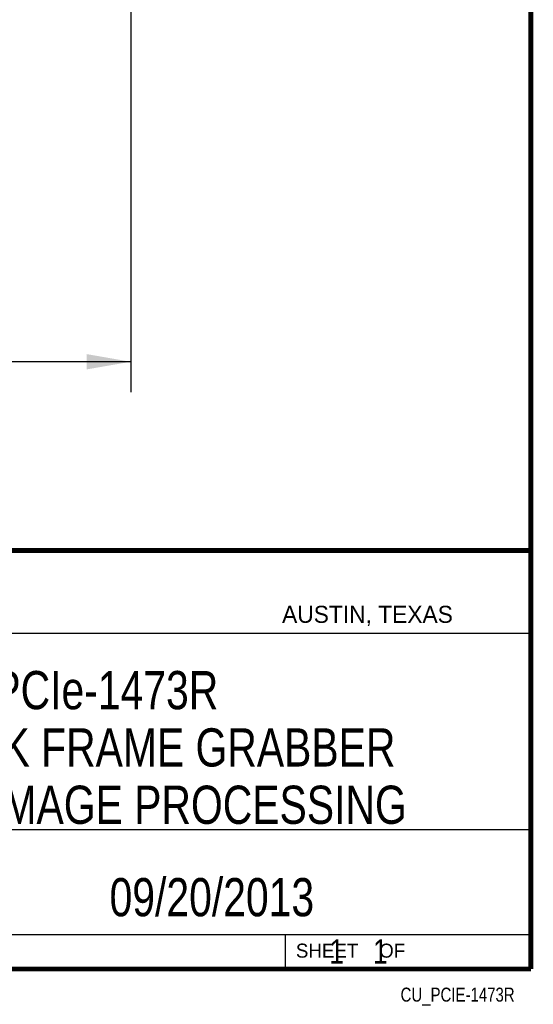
# Model space of a CAD drawing. Header units: inches. Extents: x 0.2 to 16.8, y 0.1 to 10.8.
# Tile 15 of 16: x 14.7 to 16.8, y 0.1 to 4.1. Entities that reach past the tile are written whole.
import ezdxf

# ---------------------------------------------------------------- set-up
doc = ezdxf.new("R2010")
doc.units = ezdxf.units.IN
doc.header["$LTSCALE"] = 0.935
doc.header["$MEASUREMENT"] = 0
doc.layers.get('0').update_dxf_attribs({"linetype": 'CONTINUOUS'})
for name, color, linetype in [('DETAIL', 7, 'CONTINUOUS'), ('DIMENSIONS', 7, 'CONTINUOUS'), ('NOTE', 7, 'CONTINUOUS')]:
    doc.layers.add(name, color=color, linetype=linetype)
doc.styles.get("Standard").update_dxf_attribs({"font": 'txt', "width": 0.8})
doc.styles.add('TEXTSTYLE_2', font='txt')
doc.dimstyles.new('DIMSTYLE_1', dxfattribs={"dimtxt": 0.125, "dimasz": 0.18, "dimexe": 0.18, "dimexo": 0.0625, "dimgap": 0.09, "dimtad": 0, "dimtih": 1, "dimtoh": 1, "dimdec": 3, "dimzin": 4, "dimdsep": 46, "dimtxsty": 'STANDARD', "dimblk": '_FILLED', "dimblk1": '_FILLED', "dimblk2": '_FILLED', "dimcen": 0.09, "dimadec": 0, "dimazin": 0, "dimtp": 0.005, "dimtm": 0.005, "dimtfac": 1, "dimtdec": 3, "dimtofl": 0, "dimtmove": 0, "dimatfit": 3, "dimldrblk": '_FILLED', "dimfxl": 1, "dimtolj": 1, "dimtzin": 4, "dimarcsym": 0})

# ---------------------------------------------------------------- blocks, each defined once
blk = doc.blocks.new('_FILLED')
at = {"color": 0, "linetype": 'BYBLOCK'}
blk.add_solid([(0, 0), (-1, 0.174), (-1, -0.174)], dxfattribs=at)
blk = doc.blocks.new('*D1')
at = {"layer": 'DIMENSIONS', "color": 2, "linetype": 'CONTINUOUS'}
for p, q in [((15.1136, 4.6818), (15.1136, 2.6173)), ((8.1586, 3.9778), (8.1586, 2.6173)), ((8.1586, 2.7423), (10.8611, 2.7423)), ((15.1136, 2.7423), (12.4111, 2.7423))]:
    blk.add_line(p, q, dxfattribs=at)
at = {"layer": 'DIMENSIONS', "color": 2, "linetype": 'CONTINUOUS', "xscale": 0.18, "yscale": 0.18, "zscale": 0.18, "rotation": 180}
blk.add_blockref('_FILLED', (8.1586, 2.7423), dxfattribs=at)
at = {"layer": 'DIMENSIONS', "color": 2, "linetype": 'CONTINUOUS', "xscale": 0.18, "yscale": 0.18, "zscale": 0.18}
blk.add_blockref('_FILLED', (15.1136, 2.7423), dxfattribs=at)
at = {"layer": 'DIMENSIONS', "color": 2, "linetype": 'CONTINUOUS', "insert": (11.6361, 2.8048), "char_height": 0.125, "width": 1.425, "attachment_point": 2, "line_spacing_factor": 0.9}
blk.add_mtext('6.955{\\Ftxt.shx;\\W1.000000;\\H0.125000; }[176.66]', dxfattribs=at)

msp = doc.modelspace()

# ---------------------------------------------------------------- linework, layer by layer
at = {"color": 2, "linetype": 'CONTINUOUS'}
for p, q in [((13.0652, 1.9695), (16.745, 1.9695)), ((16.745, 1.9695), (16.745, 0.2605)), ((13.0653, 1.6329), (16.75, 1.6329)), ((13.0652, 0.8295), (16.745, 0.8295)), ((13.0652, 0.4005), (16.745, 0.4005)), ((15.745, 0.4005), (15.745, 0.2605)), ((13.0652, 0.2605), (16.745, 0.2605)), ((15.7462, 0.2607), (16.7462, 0.2607)), ((15.7462, 0.2607), (15.7462, 0.2602)), ((15.7462, 0.2602), (16.7462, 0.2602)), ((16.7462, 0.2607), (16.7462, 0.2602))]:
    msp.add_line(p, q, dxfattribs=at)
at = {"color": 7, "linetype": 'CONTINUOUS', "const_width": 0.02}
for points in [[(16.75, 0.2586), (16.75, 10.7586)], [(11.4718, 1.9702), (16.75, 1.9707)], [(0.25, 0.2586), (16.75, 0.2586)]]:
    msp.add_lwpolyline(points, dxfattribs=at)

# ---------------------------------------------------------------- texts
at = {"color": 2, "linetype": 'CONTINUOUS', "attachment_point": 1, "line_spacing_factor": 0.9, "style": 'TEXTSTYLE_2'}
for s, insert, char_height, width in [('AUSTIN, TEXAS', (15.7327, 1.7441), 0.069617, 0.905021), ('SHEET    OF', (15.7892, 0.3625), 0.057262, 0.629882)]:
    msp.add_mtext(s, dxfattribs=dict(at, insert=insert, char_height=char_height, width=width))
at = {"layer": 'DETAIL', "color": 7, "linetype": 'CONTINUOUS', "insert": (15.8075, 0.3805), "char_height": 0.1, "width": 0.8, "attachment_point": 1, "line_spacing_factor": 0.9}
msp.add_mtext('    1    1', dxfattribs=at)
at = {"layer": 'DETAIL', "color": 2, "linetype": 'CONTINUOUS', "insert": (16.6837, 0.1826), "char_height": 0.057262, "width": 0.595525, "attachment_point": 3, "line_spacing_factor": 0.9}
msp.add_mtext('CU_PCIE-1473R', dxfattribs=at)
at = {"layer": 'NOTE', "color": 7, "linetype": 'CONTINUOUS', "char_height": 0.15625, "attachment_point": 2, "line_spacing_factor": 0.9}
for s, insert, width in [('NI PCIe-1473R\\PCAMERALINK FRAME GRABBER\\PWITH FPGA IMAGE PROCESSING', (14.9051, 1.4775), 3.25), ('09/20/2013 ', (15.4455, 0.6307), 1.375)]:
    msp.add_mtext(s, dxfattribs=dict(at, insert=insert, width=width))

# ---------------------------------------------------------------- dimensions: what is measured, and where the dimension line sits
at = {"layer": 'DIMENSIONS', "color": 2, "linetype": 'CONTINUOUS'}
dim = msp.add_linear_dim(base=(8.1586, 2.7423), p1=(15.1136, 4.6818), p2=(8.1586, 3.9778), angle=180, dimstyle='DIMSTYLE_1', dxfattribs=at)
dim.commit()
dim.dimension.update_dxf_attribs({"geometry": '*D1', "text_midpoint": (11.4861, 2.7423), "dimtype": 160})

doc.saveas('drawing.dxf')
